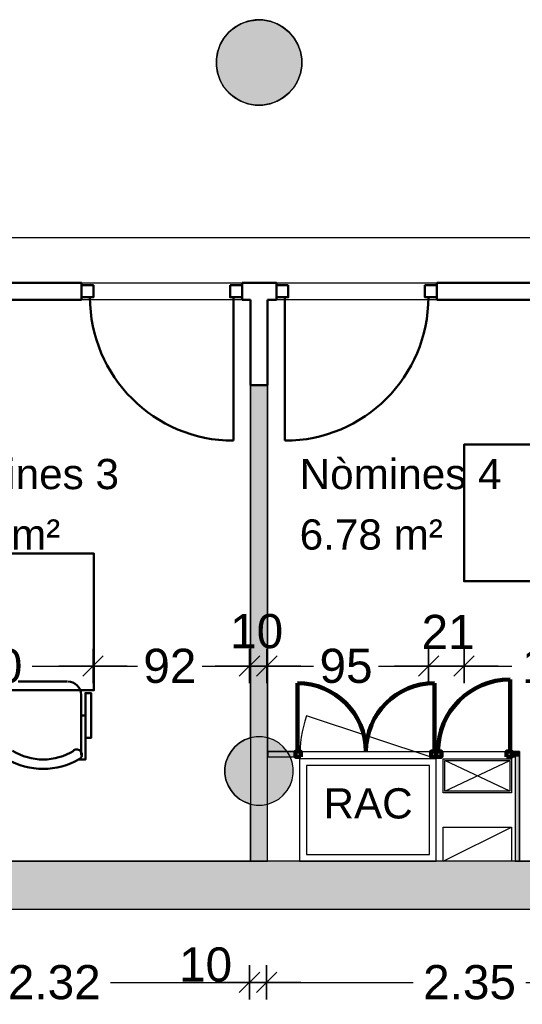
# Model space of a CAD drawing. Header units: metres. Extents: x -1 to 439, y -6 to 33.
# Tile 11 of 29: x 404.44 to 407.38, y 12.28 to 18.05. Entities that reach past the tile are written whole.
import ezdxf

# ---------------------------------------------------------------- set-up
doc = ezdxf.new("R2010")
doc.units = ezdxf.units.M
doc.header["$PDMODE"] = 65
doc.linetypes.add('CONTINUA', pattern=[0])
for name, color, linetype, lineweight in [('3D P1 MURS EXISTENTS', 7, 'CONTINUA', 25), ('3D P1 MURS NOUS', 7, 'CONTINUA', 25), ('3D P1 PILAR', 7, 'CONTINUA', 25), ('P1 COTES', 7, 'CONTINUA', 25), ('P1 ESCALES 2D', 7, 'CONTINUA', 25), ('P1 LOCAL', 7, 'CONTINUA', 25), ('P1 MOBLES', 7, 'CONTINUA', 25), ('P1 SUPERFICI LLIURE', 7, 'CONTINUA', 25), ('P1 TEXT', 7, 'CONTINUA', 25)]:
    doc.layers.add(name, color=color, linetype=linetype, lineweight=lineweight)
doc.styles.add('ARIAL', font='arial.ttf')
doc.dimstyles.new('DIMSTYLE_4', dxfattribs={"dimtxt": 0.2, "dimasz": 0.2, "dimexe": 0, "dimexo": 1e-06, "dimgap": 0.1, "dimtad": 0, "dimrnd": 0.005, "dimzin": 4, "dimdsep": 46, "dimtxsty": 'ARIAL', "dimblk1": 'ALL_ML_STRICH', "dimblk2": 'ALL_ML_STRICH', "dimsah": 1, "dimcen": 0, "dimse1": 1, "dimse2": 1, "dimclrd": 2, "dimclre": 2, "dimclrt": 2, "dimadec": 0, "dimazin": 0, "dimtfac": 1, "dimtdec": 0, "dimtix": 1, "dimtmove": 2, "dimatfit": 3, "dimfxl": 0, "dimtzin": 0, "dimlwd": 0, "dimlwe": 35, "dimarcsym": 0})
doc.dimstyles.new('DIMSTYLE_5', dxfattribs={"dimtxt": 0.2, "dimasz": 0.2, "dimexe": 0, "dimexo": 1e-06, "dimgap": 0.1, "dimtad": 2, "dimdec": 0, "dimlfac": 100, "dimrnd": 0.5, "dimzin": 4, "dimdsep": 46, "dimtxsty": 'ARIAL', "dimblk1": 'ALL_ML_STRICH', "dimblk2": 'ALL_ML_STRICH', "dimsah": 1, "dimcen": 0, "dimse1": 1, "dimse2": 1, "dimclrd": 2, "dimclre": 2, "dimclrt": 2, "dimadec": 0, "dimazin": 0, "dimtfac": 1, "dimtdec": 0, "dimtix": 1, "dimtmove": 2, "dimatfit": 3, "dimfxl": 0, "dimtvp": 1.2, "dimtzin": 0, "dimlwd": 0, "dimlwe": 35, "dimarcsym": 0})
doc.dimstyles.new('DIMSTYLE_7', dxfattribs={"dimtxt": 0.2, "dimasz": 0.2, "dimexe": 0, "dimexo": 1e-06, "dimgap": 0.1, "dimtad": 0, "dimdec": 0, "dimlfac": 100, "dimrnd": 0.5, "dimzin": 4, "dimdsep": 46, "dimtxsty": 'ARIAL', "dimblk1": 'ALL_ML_STRICH', "dimblk2": 'ALL_ML_STRICH', "dimsah": 1, "dimcen": 0, "dimse1": 1, "dimse2": 1, "dimclrd": 2, "dimclre": 2, "dimclrt": 2, "dimadec": 0, "dimazin": 0, "dimtfac": 1, "dimtdec": 0, "dimtix": 1, "dimtmove": 2, "dimatfit": 3, "dimfxl": 0, "dimtzin": 0, "dimlwd": 0, "dimlwe": 35, "dimarcsym": 0})

# ---------------------------------------------------------------- blocks, each defined once
blk = doc.blocks.new('_CLOSEDFILLED')
at = {"color": 0, "linetype": 'ByBlock', "lineweight": -2}
blk.add_solid([(-1, 0), (0, 0), (-1, 0)], dxfattribs=at)
blk = doc.blocks.new('ALL_ML_STRICH')
at = {"color": 0, "linetype": 'ByBlock', "lineweight": -2}
for p, q in [((-0.3, -0.3), (0.3, 0.3)), ((0, -0.5), (0, 0.5)), ((-1, 0), (0.5, 0))]:
    blk.add_line(p, q, dxfattribs=at)
blk = doc.blocks.new('*D36')
at = {"layer": 'DEFPOINTS', "color": 2, "linetype": 'CONTINUA', "lineweight": 35, "transparency": 33554687}
for p in [(403.4637, 13.1219), (405.7813, 13.1206), (403.4637, 12.4111)]:
    blk.add_point(p, dxfattribs=at)
at = {"layer": 'P1 COTES', "color": 2, "linetype": 'CONTINUA', "lineweight": -2, "transparency": 33554687}
for p, q in [((403.4637, 12.4111), (404.308, 12.4111)), ((404.968, 12.4111), (405.7813, 12.4111))]:
    blk.add_line(p, q, dxfattribs=at)
at = {"layer": 'P1 COTES', "color": 2, "linetype": 'CONTINUA', "lineweight": 35, "transparency": 33554687, "xscale": 0.2, "yscale": 0.2, "zscale": 0.2, "rotation": 180}
blk.add_blockref('ALL_ML_STRICH', (403.4637, 12.4111), dxfattribs=at)
at = {"layer": 'P1 COTES', "color": 2, "linetype": 'CONTINUA', "lineweight": 35, "transparency": 33554687, "xscale": 0.2, "yscale": 0.2, "zscale": 0.2}
blk.add_blockref('ALL_ML_STRICH', (405.7813, 12.4111), dxfattribs=at)
at = {"layer": 'P1 COTES', "color": 2, "linetype": 'CONTINUA', "lineweight": 35, "transparency": 33554687, "insert": (404.638, 12.4111), "char_height": 0.2, "width": 0.8, "attachment_point": 5, "style": 'ARIAL'}
blk.add_mtext('\\A1;{\\A1;{2.32\\H0.132000;\\S^ ;}}', dxfattribs=at)
blk = doc.blocks.new('*D37')
at = {"layer": 'DEFPOINTS', "color": 2, "linetype": 'CONTINUA', "lineweight": 35, "transparency": 33554687}
for p in [(405.7813, 13.1206), (405.8813, 13.1206), (405.7813, 12.4111)]:
    blk.add_point(p, dxfattribs=at)
at = {"layer": 'P1 COTES', "color": 2, "linetype": 'CONTINUA', "lineweight": -2, "transparency": 33554687}
blk.add_line((405.7813, 12.4111), (405.8813, 12.4111), dxfattribs=at)
at = {"layer": 'P1 COTES', "color": 2, "linetype": 'CONTINUA', "lineweight": 35, "transparency": 33554687, "xscale": 0.2, "yscale": 0.2, "zscale": 0.2, "rotation": 180}
blk.add_blockref('ALL_ML_STRICH', (405.7813, 12.4111), dxfattribs=at)
at = {"layer": 'P1 COTES', "color": 2, "linetype": 'CONTINUA', "lineweight": 35, "transparency": 33554687, "xscale": 0.2, "yscale": 0.2, "zscale": 0.2}
blk.add_blockref('ALL_ML_STRICH', (405.8813, 12.4111), dxfattribs=at)
at = {"layer": 'P1 COTES', "color": 2, "linetype": 'CONTINUA', "lineweight": 35, "transparency": 33554687, "insert": (405.5239, 12.5145), "char_height": 0.2, "width": 0.4, "attachment_point": 5, "style": 'ARIAL'}
blk.add_mtext('\\A1;{10}', dxfattribs=at)
blk = doc.blocks.new('*D38')
at = {"layer": 'DEFPOINTS', "color": 2, "linetype": 'CONTINUA', "lineweight": 35, "transparency": 33554687}
for p in [(408.2299, 13.1648), (405.8813, 13.1206), (405.8813, 12.4111)]:
    blk.add_point(p, dxfattribs=at)
at = {"layer": 'P1 COTES', "color": 2, "linetype": 'CONTINUA', "lineweight": -2, "transparency": 33554687}
for p, q in [((405.8813, 12.4111), (406.7393, 12.4111)), ((407.3993, 12.4111), (408.2299, 12.4111))]:
    blk.add_line(p, q, dxfattribs=at)
at = {"layer": 'P1 COTES', "color": 2, "linetype": 'CONTINUA', "lineweight": 35, "transparency": 33554687, "xscale": 0.2, "yscale": 0.2, "zscale": 0.2, "rotation": 180}
blk.add_blockref('ALL_ML_STRICH', (405.8813, 12.4111), dxfattribs=at)
at = {"layer": 'P1 COTES', "color": 2, "linetype": 'CONTINUA', "lineweight": 35, "transparency": 33554687, "xscale": 0.2, "yscale": 0.2, "zscale": 0.2}
blk.add_blockref('ALL_ML_STRICH', (408.2299, 12.4111), dxfattribs=at)
at = {"layer": 'P1 COTES', "color": 2, "linetype": 'CONTINUA', "lineweight": 35, "transparency": 33554687, "insert": (407.0693, 12.4111), "char_height": 0.2, "width": 0.8, "attachment_point": 5, "style": 'ARIAL'}
blk.add_mtext('\\A1;{\\A1;{2.35\\H0.132000;\\S^ ;}}', dxfattribs=at)
blk = doc.blocks.new('*D62')
at = {"layer": 'DEFPOINTS', "color": 2, "linetype": 'CONTINUA', "lineweight": 35, "transparency": 33554687}
for p in [(403.3693, 16.7752), (421.4111, 16.7418), (403.3693, 16.5095)]:
    blk.add_point(p, dxfattribs=at)
at = {"layer": 'P1 COTES', "color": 2, "linetype": 'CONTINUA', "lineweight": -2, "transparency": 33554687}
for p, q in [((403.3693, 16.7752), (411.9974, 16.7752)), ((412.7974, 16.7752), (421.4111, 16.7752))]:
    blk.add_line(p, q, dxfattribs=at)
at = {"layer": 'P1 COTES', "color": 2, "linetype": 'CONTINUA', "lineweight": 35, "transparency": 33554687, "xscale": 0.2, "yscale": 0.2, "zscale": 0.2, "rotation": 180}
blk.add_blockref('ALL_ML_STRICH', (403.3693, 16.7752), dxfattribs=at)
at = {"layer": 'P1 COTES', "color": 2, "linetype": 'CONTINUA', "lineweight": 35, "transparency": 33554687, "xscale": 0.2, "yscale": 0.2, "zscale": 0.2}
blk.add_blockref('ALL_ML_STRICH', (421.4111, 16.7752), dxfattribs=at)
at = {"layer": 'P1 COTES', "color": 2, "linetype": 'CONTINUA', "lineweight": 35, "transparency": 33554687, "insert": (412.3974, 16.7752), "char_height": 0.2, "width": 1, "attachment_point": 5, "style": 'ARIAL'}
blk.add_mtext('\\A1;{\\A1;{18.04\\H0.132000;\\S^ ;}}', dxfattribs=at)
blk = doc.blocks.new('*D69')
at = {"layer": 'DEFPOINTS', "color": 2, "linetype": 'CONTINUA', "lineweight": 35, "transparency": 33554687}
for p in [(403.4648, 14.264), (404.8649, 14.3), (403.4648, 14.238)]:
    blk.add_point(p, dxfattribs=at)
at = {"layer": 'P1 COTES', "color": 2, "linetype": 'CONTINUA', "lineweight": -2, "transparency": 33554687}
for p, q in [((403.4648, 14.264), (403.8496, 14.264)), ((404.5096, 14.264), (404.8649, 14.264))]:
    blk.add_line(p, q, dxfattribs=at)
at = {"layer": 'P1 COTES', "color": 2, "linetype": 'CONTINUA', "lineweight": 35, "transparency": 33554687, "xscale": 0.2, "yscale": 0.2, "zscale": 0.2, "rotation": 180}
blk.add_blockref('ALL_ML_STRICH', (403.4648, 14.264), dxfattribs=at)
at = {"layer": 'P1 COTES', "color": 2, "linetype": 'CONTINUA', "lineweight": 35, "transparency": 33554687, "xscale": 0.2, "yscale": 0.2, "zscale": 0.2}
blk.add_blockref('ALL_ML_STRICH', (404.8649, 14.264), dxfattribs=at)
at = {"layer": 'P1 COTES', "color": 2, "linetype": 'CONTINUA', "lineweight": 35, "transparency": 33554687, "insert": (404.1796, 14.264), "char_height": 0.2, "width": 0.8, "attachment_point": 5, "style": 'ARIAL'}
blk.add_mtext('\\A1;{\\A1;{1.40\\H0.132000;\\S^ ;}}', dxfattribs=at)
blk = doc.blocks.new('*D70')
at = {"layer": 'DEFPOINTS', "color": 2, "linetype": 'CONTINUA', "lineweight": 35, "transparency": 33554687}
for p in [(404.8649, 14.3), (404.8649, 14.264), (405.7808, 14.2154)]:
    blk.add_point(p, dxfattribs=at)
at = {"layer": 'P1 COTES', "color": 2, "linetype": 'CONTINUA', "lineweight": -2, "transparency": 33554687}
for p, q in [((404.8649, 14.264), (405.1248, 14.264)), ((405.5048, 14.264), (405.7808, 14.264))]:
    blk.add_line(p, q, dxfattribs=at)
at = {"layer": 'P1 COTES', "color": 2, "linetype": 'CONTINUA', "lineweight": 35, "transparency": 33554687, "xscale": 0.2, "yscale": 0.2, "zscale": 0.2, "rotation": 180}
blk.add_blockref('ALL_ML_STRICH', (404.8649, 14.264), dxfattribs=at)
at = {"layer": 'P1 COTES', "color": 2, "linetype": 'CONTINUA', "lineweight": 35, "transparency": 33554687, "xscale": 0.2, "yscale": 0.2, "zscale": 0.2}
blk.add_blockref('ALL_ML_STRICH', (405.7808, 14.264), dxfattribs=at)
at = {"layer": 'P1 COTES', "color": 2, "linetype": 'CONTINUA', "lineweight": 35, "transparency": 33554687, "insert": (405.3148, 14.264), "char_height": 0.2, "width": 0.4, "attachment_point": 5, "style": 'ARIAL'}
blk.add_mtext('\\A1;{92}', dxfattribs=at)
blk = doc.blocks.new('*D71')
at = {"layer": 'DEFPOINTS', "color": 2, "linetype": 'CONTINUA', "lineweight": 35, "transparency": 33554687}
for p in [(405.7808, 14.264), (405.8824, 14.2825), (405.7808, 14.2154)]:
    blk.add_point(p, dxfattribs=at)
at = {"layer": 'P1 COTES', "color": 2, "linetype": 'CONTINUA', "lineweight": -2, "transparency": 33554687}
blk.add_line((405.7808, 14.264), (405.8824, 14.264), dxfattribs=at)
at = {"layer": 'P1 COTES', "color": 2, "linetype": 'CONTINUA', "lineweight": 35, "transparency": 33554687, "xscale": 0.2, "yscale": 0.2, "zscale": 0.2, "rotation": 180}
blk.add_blockref('ALL_ML_STRICH', (405.7808, 14.264), dxfattribs=at)
at = {"layer": 'P1 COTES', "color": 2, "linetype": 'CONTINUA', "lineweight": 35, "transparency": 33554687, "xscale": 0.2, "yscale": 0.2, "zscale": 0.2}
blk.add_blockref('ALL_ML_STRICH', (405.8824, 14.264), dxfattribs=at)
at = {"layer": 'P1 COTES', "color": 2, "linetype": 'CONTINUA', "lineweight": 35, "transparency": 33554687, "insert": (405.8229, 14.4674), "char_height": 0.2, "width": 0.4, "attachment_point": 5, "style": 'ARIAL'}
blk.add_mtext('\\A1;{10}', dxfattribs=at)
blk = doc.blocks.new('*D72')
at = {"layer": 'DEFPOINTS', "color": 2, "linetype": 'CONTINUA', "lineweight": 35, "transparency": 33554687}
for p in [(406.8297, 15.1852), (405.8824, 14.2825), (405.8824, 14.264)]:
    blk.add_point(p, dxfattribs=at)
at = {"layer": 'P1 COTES', "color": 2, "linetype": 'CONTINUA', "lineweight": -2, "transparency": 33554687}
for p, q in [((405.8824, 14.264), (406.1563, 14.264)), ((406.5363, 14.264), (406.8297, 14.264))]:
    blk.add_line(p, q, dxfattribs=at)
at = {"layer": 'P1 COTES', "color": 2, "linetype": 'CONTINUA', "lineweight": 35, "transparency": 33554687, "xscale": 0.2, "yscale": 0.2, "zscale": 0.2, "rotation": 180}
blk.add_blockref('ALL_ML_STRICH', (405.8824, 14.264), dxfattribs=at)
at = {"layer": 'P1 COTES', "color": 2, "linetype": 'CONTINUA', "lineweight": 35, "transparency": 33554687, "xscale": 0.2, "yscale": 0.2, "zscale": 0.2}
blk.add_blockref('ALL_ML_STRICH', (406.8297, 14.264), dxfattribs=at)
at = {"layer": 'P1 COTES', "color": 2, "linetype": 'CONTINUA', "lineweight": 35, "transparency": 33554687, "insert": (406.3463, 14.264), "char_height": 0.2, "width": 0.4, "attachment_point": 5, "style": 'ARIAL'}
blk.add_mtext('\\A1;{95}', dxfattribs=at)
blk = doc.blocks.new('*D73')
at = {"layer": 'DEFPOINTS', "color": 2, "linetype": 'CONTINUA', "lineweight": 35, "transparency": 33554687}
for p in [(406.8297, 15.1852), (407.0373, 14.9698), (406.8297, 14.264)]:
    blk.add_point(p, dxfattribs=at)
at = {"layer": 'P1 COTES', "color": 2, "linetype": 'CONTINUA', "lineweight": -2, "transparency": 33554687}
blk.add_line((406.8297, 14.264), (407.0373, 14.264), dxfattribs=at)
at = {"layer": 'P1 COTES', "color": 2, "linetype": 'CONTINUA', "lineweight": 35, "transparency": 33554687, "xscale": 0.2, "yscale": 0.2, "zscale": 0.2, "rotation": 180}
blk.add_blockref('ALL_ML_STRICH', (406.8297, 14.264), dxfattribs=at)
at = {"layer": 'P1 COTES', "color": 2, "linetype": 'CONTINUA', "lineweight": 35, "transparency": 33554687, "xscale": 0.2, "yscale": 0.2, "zscale": 0.2}
blk.add_blockref('ALL_ML_STRICH', (407.0373, 14.264), dxfattribs=at)
at = {"layer": 'P1 COTES', "color": 2, "linetype": 'CONTINUA', "lineweight": 35, "transparency": 33554687, "insert": (406.9438, 14.464), "char_height": 0.2, "width": 0.4, "attachment_point": 5, "style": 'ARIAL'}
blk.add_mtext('\\A1;{21}', dxfattribs=at)
blk = doc.blocks.new('*D74')
at = {"layer": 'DEFPOINTS', "color": 2, "linetype": 'CONTINUA', "lineweight": 35, "transparency": 33554687}
for p in [(408.2299, 15.4237), (407.0373, 14.9698), (407.0373, 14.264)]:
    blk.add_point(p, dxfattribs=at)
at = {"layer": 'P1 COTES', "color": 2, "linetype": 'CONTINUA', "lineweight": -2, "transparency": 33554687}
for p, q in [((407.0373, 14.264), (407.3178, 14.264)), ((407.9778, 14.264), (408.2299, 14.264))]:
    blk.add_line(p, q, dxfattribs=at)
at = {"layer": 'P1 COTES', "color": 2, "linetype": 'CONTINUA', "lineweight": 35, "transparency": 33554687, "xscale": 0.2, "yscale": 0.2, "zscale": 0.2, "rotation": 180}
blk.add_blockref('ALL_ML_STRICH', (407.0373, 14.264), dxfattribs=at)
at = {"layer": 'P1 COTES', "color": 2, "linetype": 'CONTINUA', "lineweight": 35, "transparency": 33554687, "xscale": 0.2, "yscale": 0.2, "zscale": 0.2}
blk.add_blockref('ALL_ML_STRICH', (408.2299, 14.264), dxfattribs=at)
at = {"layer": 'P1 COTES', "color": 2, "linetype": 'CONTINUA', "lineweight": 35, "transparency": 33554687, "insert": (407.6478, 14.264), "char_height": 0.2, "width": 0.8, "attachment_point": 5, "style": 'ARIAL'}
blk.add_mtext('\\A1;{\\A1;{1.19\\H0.132000;\\S^ ;}}', dxfattribs=at)

msp = doc.modelspace()

# ---------------------------------------------------------------- hatches: boundary and pattern name
at = {"layer": '3D P1 MURS EXISTENTS', "linetype": 'CONTINUA', "lineweight": 18, "true_color": 0xa0a0a0, "transparency": 33554687}
msp.add_hatch(color=253, dxfattribs=at).paths.add_polyline_path([(398.24174, 12.84061), (423.65748, 12.84061), (423.71551, 13.12061), (398.29721, 13.12061)])
at = {"layer": '3D P1 MURS NOUS', "linetype": 'CONTINUA', "lineweight": 18, "true_color": 0x006e00, "transparency": 33554687}
msp.add_hatch(color=96, dxfattribs=at).paths.add_polyline_path([(405.7872, 15.90946), (405.7872, 13.12061), (405.8872, 13.12061), (405.8872, 15.90946)])
at = {"layer": '3D P1 MURS NOUS', "linetype": 'CONTINUA', "lineweight": 18, "transparency": 33554687}
for points in [[(406.0511, 13.76314), (405.88888, 13.76314), (405.88888, 13.73314), (406.0511, 13.73314)], [(406.87439, 13.73314), (406.87439, 13.76314), (406.87378, 13.76314), (406.87378, 13.73314)], [(407.36161, 13.76314), (407.31632, 13.76314), (407.31632, 13.73314), (407.36161, 13.73314)], [(407.36161, 13.12061), (407.36161, 13.73314), (407.33661, 13.73314), (407.33661, 13.12061)]]:
    msp.add_hatch(color=240, dxfattribs=at).paths.add_polyline_path(points)
at = {"layer": '3D P1 PILAR', "linetype": 'CONTINUA', "lineweight": 18, "transparency": 33554687}
for points in [[(405.85883, 18.04914), (405.81514, 18.04914), (405.77212, 18.04156), (405.73106, 18.02661), (405.69323, 18.00477), (405.65976, 17.97669), (405.63168, 17.94322), (405.60983, 17.90538), (405.59489, 17.86433), (405.5873, 17.8213), (405.5873, 17.77762), (405.59489, 17.73459), (405.60983, 17.69354), (405.63168, 17.6557), (405.65976, 17.62223), (405.69323, 17.59415), (405.73106, 17.57231), (405.77212, 17.55736), (405.81514, 17.54978), (405.85883, 17.54978), (405.90185, 17.55736), (405.94291, 17.57231), (405.98074, 17.59415), (406.01421, 17.62223), (406.04229, 17.6557), (406.06414, 17.69354), (406.07908, 17.73459), (406.08667, 17.77762), (406.08667, 17.8213), (406.07908, 17.86433), (406.06414, 17.90538), (406.04229, 17.94322), (406.01421, 17.97669), (405.98074, 18.00477), (405.94291, 18.02661), (405.90185, 18.04156)], [(405.85446, 13.84921), (405.81951, 13.84921), (405.78509, 13.84314), (405.75225, 13.83118), (405.72198, 13.81371), (405.6952, 13.79124), (405.67274, 13.76447), (405.65526, 13.7342), (405.64331, 13.70136), (405.63724, 13.66694), (405.63724, 13.63198), (405.64331, 13.59756), (405.65526, 13.56472), (405.67274, 13.53445), (405.6952, 13.50768), (405.72198, 13.48521), (405.75225, 13.46774), (405.78509, 13.45578), (405.81951, 13.44971), (405.85446, 13.44971), (405.88888, 13.45578), (405.92172, 13.46774), (405.95199, 13.48521), (405.97877, 13.50768), (406.00123, 13.53445), (406.01871, 13.56472), (406.03066, 13.59756), (406.03673, 13.63198), (406.03673, 13.66694), (406.03066, 13.70136), (406.01871, 13.7342), (406.00123, 13.76447), (405.97877, 13.79124), (405.95199, 13.81371), (405.92172, 13.83118), (405.88888, 13.84314)]]:
    msp.add_hatch(color=9, dxfattribs=at).paths.add_polyline_path(points)

# ---------------------------------------------------------------- linework, layer by layer
at = {"layer": '3D P1 MURS EXISTENTS', "color": 7, "linetype": 'CONTINUA', "lineweight": 25, "transparency": 33554687}
for p, q in [((423.71551, 13.12061), (398.29721, 13.12061)), ((398.24174, 12.84061), (423.65748, 12.84061))]:
    msp.add_line(p, q, dxfattribs=at)
at = {"layer": '3D P1 MURS NOUS', "color": 4, "linetype": 'CONTINUA', "lineweight": 50, "transparency": 33554687}
for p, q in [((404.7972, 16.50946), (403.37518, 16.50946)), ((404.7972, 16.50946), (404.7972, 16.40946)), ((405.7372, 16.40946), (405.7372, 16.50946)), ((405.9383, 16.50946), (405.7372, 16.50946)), ((405.9383, 16.50946), (405.9383, 16.40946)), ((406.8783, 16.40946), (406.8783, 16.50946)), ((409.69497, 16.50946), (406.8783, 16.50946)), ((403.46957, 16.40946), (404.7972, 16.40946)), ((405.6872, 16.42446), (405.6872, 15.58446)), ((405.7372, 16.40946), (405.7872, 16.40946)), ((405.7872, 16.40946), (405.7872, 15.90946)), ((405.8872, 16.40946), (405.9383, 16.40946)), ((405.8872, 15.90946), (405.8872, 16.40946)), ((405.9883, 16.42446), (405.9883, 15.58446)), ((406.8783, 16.40946), (408.23734, 16.40946)), ((405.7872, 15.90946), (405.8872, 15.90946))]:
    msp.add_line(p, q, dxfattribs=at)
at = {"layer": '3D P1 MURS NOUS', "color": 7, "linetype": 'CONTINUA', "lineweight": 25, "transparency": 33554687}
for p, q in [((405.7872, 15.90946), (405.7872, 13.12061)), ((405.8872, 15.90946), (405.7872, 15.90946)), ((405.8872, 13.12061), (405.8872, 15.90946)), ((406.0511, 13.76314), (405.88888, 13.76314)), ((405.88888, 13.76314), (405.88888, 13.73314)), ((405.88888, 13.73314), (406.0511, 13.73314)), ((406.0511, 13.76314), (406.0511, 13.73314)), ((406.87378, 13.73314), (406.87378, 13.76314)), ((406.87439, 13.76314), (406.87378, 13.76314)), ((406.87378, 13.73314), (406.87439, 13.73314)), ((406.87439, 13.76314), (406.87439, 13.73314)), ((407.31632, 13.73314), (407.31632, 13.76314)), ((407.36161, 13.76314), (407.31632, 13.76314)), ((407.31632, 13.73314), (407.33661, 13.73314)), ((407.33661, 13.73314), (407.33661, 13.12061)), ((407.36161, 13.73314), (407.36161, 13.76314)), ((407.36161, 13.12061), (407.36161, 13.73314)), ((405.7872, 13.12061), (405.8872, 13.12061)), ((407.33661, 13.12061), (407.36161, 13.12061))]:
    msp.add_line(p, q, dxfattribs=at)
at = {"layer": '3D P1 MURS NOUS', "color": 240, "linetype": 'CONTINUA', "lineweight": 140, "transparency": 33554687}
for p, q in [((406.0611, 13.76314), (406.0611, 14.16397)), ((406.86378, 13.76314), (406.86378, 14.16397)), ((407.30632, 13.76314), (407.30632, 14.18507))]:
    msp.add_line(p, q, dxfattribs=at)
at = {"layer": '3D P1 MURS NOUS', "color": 4, "linetype": 'CONTINUA', "lineweight": 50, "transparency": 33554687}
for points in [[(404.7972, 16.49446), (404.8672, 16.49446), (404.8672, 16.42446), (404.7972, 16.42446), (404.7972, 16.49446)], [(405.6672, 16.49446), (405.7372, 16.49446), (405.7372, 16.42446), (405.6672, 16.42446), (405.6672, 16.49446)], [(406.0083, 16.49446), (405.9383, 16.49446), (405.9383, 16.42446), (406.0083, 16.42446), (406.0083, 16.49446)], [(406.8783, 16.49446), (406.8083, 16.49446), (406.8083, 16.42446), (406.8783, 16.42446), (406.8783, 16.49446)]]:
    msp.add_lwpolyline(points, close=True, dxfattribs=at)
at = {"layer": '3D P1 MURS NOUS', "color": 240, "linetype": 'CONTINUA', "lineweight": 140, "transparency": 33554687}
for points in [[(406.0811, 13.73314), (406.0511, 13.73314), (406.0511, 13.76314), (406.0811, 13.76314), (406.0811, 13.73314)], [(406.87378, 13.73314), (406.84378, 13.73314), (406.84378, 13.76314), (406.87378, 13.76314), (406.87378, 13.73314)], [(406.87439, 13.73314), (406.90439, 13.73314), (406.90439, 13.76314), (406.87439, 13.76314), (406.87439, 13.73314)], [(407.28632, 13.73314), (407.31632, 13.73314), (407.31632, 13.76314), (407.28632, 13.76314), (407.28632, 13.73314)]]:
    msp.add_lwpolyline(points, close=True, dxfattribs=at)
at = {"layer": '3D P1 MURS NOUS', "color": 4, "linetype": 'CONTINUA', "lineweight": 50, "transparency": 33554687}
for centre, start, end in [((405.6872, 16.42446), 180, 270), ((405.9883, 16.42446), 270, 0)]:
    msp.add_arc(centre, 0.84, start, end, dxfattribs=at)
at = {"layer": '3D P1 MURS NOUS', "color": 240, "linetype": 'CONTINUA', "lineweight": 140, "transparency": 33554687}
for centre, radius, start, end in [((406.0611, 13.76314), 0.40084, 0, 90), ((406.86378, 13.76314), 0.40084, 90, 180), ((407.30632, 13.76314), 0.42193, 90, 180)]:
    msp.add_arc(centre, radius, start, end, dxfattribs=at)
at = {"layer": '3D P1 PILAR', "color": 7, "linetype": 'CONTINUA', "lineweight": 25, "transparency": 33554687}
for p, q in [((405.69323, 18.00477), (405.65976, 17.97669)), ((405.73106, 18.02661), (405.69323, 18.00477)), ((405.77212, 18.04156), (405.73106, 18.02661)), ((405.81514, 18.04914), (405.77212, 18.04156)), ((405.85883, 18.04914), (405.81514, 18.04914)), ((405.90185, 18.04156), (405.85883, 18.04914)), ((405.94291, 18.02661), (405.90185, 18.04156)), ((405.98074, 18.00477), (405.94291, 18.02661)), ((406.01421, 17.97669), (405.98074, 18.00477)), ((405.63168, 17.94322), (405.60983, 17.90538)), ((405.65976, 17.97669), (405.63168, 17.94322)), ((406.04229, 17.94322), (406.01421, 17.97669)), ((406.06414, 17.90538), (406.04229, 17.94322)), ((405.60983, 17.90538), (405.59489, 17.86433)), ((406.07908, 17.86433), (406.06414, 17.90538)), ((405.59489, 17.86433), (405.5873, 17.8213)), ((406.08667, 17.8213), (406.07908, 17.86433)), ((405.5873, 17.8213), (405.5873, 17.77762)), ((405.5873, 17.77762), (405.59489, 17.73459)), ((406.07908, 17.73459), (406.08667, 17.77762)), ((406.08667, 17.77762), (406.08667, 17.8213)), ((405.59489, 17.73459), (405.60983, 17.69354)), ((406.06414, 17.69354), (406.07908, 17.73459)), ((405.60983, 17.69354), (405.63168, 17.6557)), ((405.63168, 17.6557), (405.65976, 17.62223)), ((406.01421, 17.62223), (406.04229, 17.6557)), ((406.04229, 17.6557), (406.06414, 17.69354)), ((405.65976, 17.62223), (405.69323, 17.59415)), ((405.69323, 17.59415), (405.73106, 17.57231)), ((405.94291, 17.57231), (405.98074, 17.59415)), ((405.98074, 17.59415), (406.01421, 17.62223)), ((405.73106, 17.57231), (405.77212, 17.55736)), ((405.77212, 17.55736), (405.81514, 17.54978)), ((405.81514, 17.54978), (405.85883, 17.54978)), ((405.85883, 17.54978), (405.90185, 17.55736)), ((405.90185, 17.55736), (405.94291, 17.57231)), ((405.78509, 13.84314), (405.75225, 13.83118)), ((405.81951, 13.84921), (405.78509, 13.84314)), ((405.85446, 13.84921), (405.81951, 13.84921)), ((405.88888, 13.84314), (405.85446, 13.84921)), ((405.92172, 13.83118), (405.88888, 13.84314)), ((405.6952, 13.79124), (405.67274, 13.76447)), ((405.72198, 13.81371), (405.6952, 13.79124)), ((405.75225, 13.83118), (405.72198, 13.81371)), ((405.95199, 13.81371), (405.92172, 13.83118)), ((405.97877, 13.79124), (405.95199, 13.81371)), ((406.00123, 13.76447), (405.97877, 13.79124)), ((405.65526, 13.7342), (405.64331, 13.70136)), ((405.67274, 13.76447), (405.65526, 13.7342)), ((406.01871, 13.7342), (406.00123, 13.76447)), ((406.03066, 13.70136), (406.01871, 13.7342)), ((405.64331, 13.70136), (405.63724, 13.66694)), ((406.03673, 13.66694), (406.03066, 13.70136)), ((405.63724, 13.66694), (405.63724, 13.63198)), ((405.63724, 13.63198), (405.64331, 13.59756)), ((406.03066, 13.59756), (406.03673, 13.63198)), ((406.03673, 13.63198), (406.03673, 13.66694)), ((405.64331, 13.59756), (405.65526, 13.56472)), ((405.65526, 13.56472), (405.67274, 13.53445)), ((406.00123, 13.53445), (406.01871, 13.56472)), ((406.01871, 13.56472), (406.03066, 13.59756)), ((405.67274, 13.53445), (405.6952, 13.50768)), ((405.6952, 13.50768), (405.72198, 13.48521)), ((405.95199, 13.48521), (405.97877, 13.50768)), ((405.97877, 13.50768), (406.00123, 13.53445)), ((405.72198, 13.48521), (405.75225, 13.46774)), ((405.75225, 13.46774), (405.78509, 13.45578)), ((405.78509, 13.45578), (405.81951, 13.44971)), ((405.81951, 13.44971), (405.85446, 13.44971)), ((405.85446, 13.44971), (405.88888, 13.45578)), ((405.88888, 13.45578), (405.92172, 13.46774)), ((405.92172, 13.46774), (405.95199, 13.48521))]:
    msp.add_line(p, q, dxfattribs=at)
at = {"layer": 'P1 ESCALES 2D', "color": 7, "lineweight": 25, "transparency": 33554687}
msp.add_line((406.87431, 13.72061), (406.11469, 13.97155), dxfattribs=at)
at = {"layer": 'P1 ESCALES 2D', "linetype": 'CONTINUA', "lineweight": 25, "transparency": 33554687}
for p, q in [((406.92431, 13.53061), (407.30431, 13.71061)), ((407.30431, 13.53061), (406.92431, 13.71061)), ((406.91431, 13.12061), (407.31431, 13.32061))]:
    msp.add_line(p, q, dxfattribs=at)
at = {"layer": 'P1 ESCALES 2D', "color": 7, "lineweight": 25, "transparency": 33554687}
for points in [[(406.07431, 13.12061), (406.87431, 13.12061), (406.87431, 13.72061), (406.07431, 13.72061), (406.07431, 13.12061)], [(406.11431, 13.16061), (406.83431, 13.16061), (406.83431, 13.68061), (406.11431, 13.68061), (406.11431, 13.16061)]]:
    msp.add_lwpolyline(points, close=True, dxfattribs=at)
at = {"layer": 'P1 ESCALES 2D', "linetype": 'CONTINUA', "lineweight": 25, "transparency": 33554687}
for points in [[(407.31431, 13.52061), (406.91431, 13.52061), (406.91431, 13.72061), (407.31431, 13.72061), (407.31431, 13.52061)], [(407.31431, 13.12061), (406.91431, 13.12061), (406.91431, 13.32061), (407.31431, 13.32061), (407.31431, 13.12061)]]:
    msp.add_lwpolyline(points, close=True, dxfattribs=at)
at = {"layer": 'P1 ESCALES 2D', "color": 7, "linetype": 'CONTINUA', "lineweight": 25, "transparency": 33554687}
msp.add_lwpolyline([(407.30431, 13.53061), (406.92431, 13.53061), (406.92431, 13.71061), (407.30431, 13.71061), (407.30431, 13.53061)], close=True, dxfattribs=at)
at = {"layer": 'P1 ESCALES 2D', "color": 7, "lineweight": 25, "transparency": 33554687}
msp.add_arc((406.87431, 13.72061), 0.8, 161.719143, 180, dxfattribs=at)
at = {"layer": 'P1 LOCAL', "color": 7, "linetype": 'CONTINUA', "lineweight": 25, "transparency": 33554687}
for p, q in [((405.65976, 17.97669), (405.69323, 18.00477)), ((405.69323, 18.00477), (405.73106, 18.02661)), ((405.73106, 18.02661), (405.77212, 18.04156)), ((405.77212, 18.04156), (405.81514, 18.04914)), ((405.81514, 18.04914), (405.85883, 18.04914)), ((405.85883, 18.04914), (405.90185, 18.04156)), ((405.90185, 18.04156), (405.94291, 18.02661)), ((405.94291, 18.02661), (405.98074, 18.00477)), ((405.98074, 18.00477), (406.01421, 17.97669)), ((405.60983, 17.90538), (405.63168, 17.94322)), ((405.63168, 17.94322), (405.65976, 17.97669)), ((406.01421, 17.97669), (406.04229, 17.94322)), ((406.04229, 17.94322), (406.06414, 17.90538)), ((405.59489, 17.86433), (405.60983, 17.90538)), ((406.06414, 17.90538), (406.07908, 17.86433)), ((405.5873, 17.8213), (405.59489, 17.86433)), ((406.07908, 17.86433), (406.08667, 17.8213)), ((405.5873, 17.77762), (405.5873, 17.8213)), ((405.59489, 17.73459), (405.5873, 17.77762)), ((406.08667, 17.77762), (406.07908, 17.73459)), ((406.08667, 17.8213), (406.08667, 17.77762)), ((405.60983, 17.69354), (405.59489, 17.73459)), ((406.07908, 17.73459), (406.06414, 17.69354)), ((405.63168, 17.6557), (405.60983, 17.69354)), ((405.65976, 17.62223), (405.63168, 17.6557)), ((406.04229, 17.6557), (406.01421, 17.62223)), ((406.06414, 17.69354), (406.04229, 17.6557)), ((405.69323, 17.59415), (405.65976, 17.62223)), ((405.73106, 17.57231), (405.69323, 17.59415)), ((405.98074, 17.59415), (405.94291, 17.57231)), ((406.01421, 17.62223), (405.98074, 17.59415)), ((405.77212, 17.55736), (405.73106, 17.57231)), ((405.81514, 17.54978), (405.77212, 17.55736)), ((405.85883, 17.54978), (405.81514, 17.54978)), ((405.90185, 17.55736), (405.85883, 17.54978)), ((405.94291, 17.57231), (405.90185, 17.55736)), ((403.37518, 16.50946), (421.40698, 16.50946)), ((405.7872, 16.40946), (403.46957, 16.40946)), ((405.7872, 13.8439), (405.7872, 16.40946)), ((408.23734, 16.40946), (405.8872, 16.40946)), ((405.8872, 16.40946), (405.8872, 13.76314)), ((405.75225, 13.83118), (405.7872, 13.8439)), ((405.67274, 13.76447), (405.6952, 13.79124)), ((405.6952, 13.79124), (405.72198, 13.81371)), ((405.72198, 13.81371), (405.75225, 13.83118)), ((405.64331, 13.70136), (405.65526, 13.7342)), ((405.65526, 13.7342), (405.67274, 13.76447)), ((405.8872, 13.76314), (407.36161, 13.76314)), ((407.36161, 13.76314), (407.36161, 13.12061)), ((405.63724, 13.66694), (405.64331, 13.70136)), ((405.63724, 13.63198), (405.63724, 13.66694)), ((405.64331, 13.59756), (405.63724, 13.63198)), ((405.65526, 13.56472), (405.64331, 13.59756)), ((405.67274, 13.53445), (405.65526, 13.56472)), ((405.6952, 13.50768), (405.67274, 13.53445)), ((405.72198, 13.48521), (405.6952, 13.50768)), ((405.75225, 13.46774), (405.72198, 13.48521)), ((405.7872, 13.45502), (405.75225, 13.46774)), ((405.7872, 13.12061), (405.7872, 13.45502)), ((403.46957, 13.12061), (405.7872, 13.12061)), ((407.36161, 13.12061), (408.23734, 13.12061))]:
    msp.add_line(p, q, dxfattribs=at)
at = {"layer": 'P1 MOBLES', "color": 202, "linetype": 'CONTINUA', "lineweight": 50, "transparency": 33554687}
for p, q in [((404.42626, 14.17352), (404.71412, 14.17352)), ((404.79455, 14.09309), (404.79455, 13.74174)), ((404.81995, 13.97456), (404.79455, 13.97456))]:
    msp.add_line(p, q, dxfattribs=at)
for points in [[(408.23734, 14.76119), (407.03734, 14.76119), (407.03734, 15.56126), (408.23734, 15.56126), (408.23734, 14.76119)], [(403.46957, 14.12272), (404.8697, 14.12272), (404.8697, 14.92279), (403.46957, 14.92279), (403.46957, 14.12272)]]:
    msp.add_lwpolyline(points, close=True, dxfattribs=at)
for points in [[(404.7952, 14.09558), (404.79361, 14.11136), (404.78905, 14.12606), (404.78183, 14.13936), (404.77227, 14.15095), (404.76068, 14.16051), (404.74737, 14.16774), (404.73267, 14.1723), (404.71689, 14.17389)], [(404.81995, 13.84333), (404.85381, 13.84333), (404.85381, 14.10579), (404.81995, 14.10579), (404.81995, 13.71634), (404.78185, 13.71634)], [(404.78536, 13.71783), (404.79029, 13.7219), (404.7942, 13.72672), (404.79705, 13.73211), (404.79881, 13.7379), (404.79944, 13.74392), (404.79892, 13.74999), (404.79719, 13.75595), (404.79424, 13.76162), (404.79023, 13.76658), (404.78545, 13.77054), (404.78009, 13.77344), (404.77431, 13.77526), (404.7683, 13.77595), (404.76222, 13.77549), (404.75625, 13.77383), (404.75055, 13.77094)]]:
    msp.add_lwpolyline(points, dxfattribs=at)
for centre, radius, start, end in [((404.57288, 14.05719), 0.34049, 238.258169, 301.765105), ((404.57288, 14.07835), 0.41667, 239.573614, 300.445534)]:
    msp.add_arc(centre, radius, start, end, dxfattribs=at)
at = {"layer": 'P1 SUPERFICI LLIURE', "color": 7, "linetype": 'CONTINUA', "lineweight": 25, "transparency": 33554687}
for p, q in [((405.67887, 17.99311), (405.71198, 18.01597)), ((405.71198, 18.01597), (405.74833, 18.03321)), ((405.74833, 18.03321), (405.78698, 18.04441)), ((405.78698, 18.04441), (405.83698, 18.05048)), ((405.83698, 18.05048), (405.83698, 18.04885)), ((405.83698, 18.04885), (405.86712, 18.04764)), ((405.86712, 18.04764), (405.90654, 18.03959)), ((405.90654, 18.03959), (405.94416, 18.02532)), ((405.94416, 18.02532), (405.979, 18.00521)), ((405.979, 18.00521), (406.01017, 17.97976)), ((405.62569, 17.93308), (405.64986, 17.96524)), ((405.64986, 17.96524), (405.67887, 17.99311)), ((406.01017, 17.97976), (406.03685, 17.94965)), ((406.03685, 17.94965), (406.05835, 17.91564)), ((405.59425, 17.85929), (405.60699, 17.89745)), ((405.60699, 17.89745), (405.62569, 17.93308)), ((406.05835, 17.91564), (406.07412, 17.87863)), ((405.5878, 17.81958), (405.59425, 17.85929)), ((406.07412, 17.87863), (406.08375, 17.83956)), ((406.08375, 17.83956), (406.08698, 17.79946)), ((405.5878, 17.77934), (405.5878, 17.81958)), ((405.59425, 17.73963), (405.5878, 17.77934)), ((406.08698, 17.79946), (406.08375, 17.75936)), ((405.60699, 17.70147), (405.59425, 17.73963)), ((406.07412, 17.72029), (406.05835, 17.68328)), ((406.08375, 17.75936), (406.07412, 17.72029)), ((405.62569, 17.66584), (405.60699, 17.70147)), ((405.64986, 17.63368), (405.62569, 17.66584)), ((406.05835, 17.68328), (406.03685, 17.64927)), ((405.67887, 17.60581), (405.64986, 17.63368)), ((405.71198, 17.58295), (405.67887, 17.60581)), ((405.979, 17.59371), (405.94416, 17.5736)), ((406.01017, 17.61916), (405.979, 17.59371)), ((406.03685, 17.64927), (406.01017, 17.61916)), ((405.74833, 17.56571), (405.71198, 17.58295)), ((405.78698, 17.55451), (405.74833, 17.56571)), ((405.83698, 17.54844), (405.78698, 17.55451)), ((405.86712, 17.55128), (405.83698, 17.55007)), ((405.83698, 17.55007), (405.83698, 17.54844)), ((405.90654, 17.55933), (405.86712, 17.55128)), ((405.94416, 17.5736), (405.90654, 17.55933)), ((403.37518, 16.50946), (409.62698, 16.50946))]:
    msp.add_line(p, q, dxfattribs=at)

# ---------------------------------------------------------------- block references
at = {"layer": '3D P1 PILAR', "color": 7, "linetype": 'CONTINUA', "lineweight": 25, "transparency": 33554687, "xscale": 0.0002666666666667, "yscale": 0.0002666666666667, "zscale": 0.0002666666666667}
for p in [(405.83698, 17.79946), (405.83698, 13.64946)]:
    msp.add_blockref('_CLOSEDFILLED', p, dxfattribs=at)

# ---------------------------------------------------------------- texts
at = {"layer": 'P1 LOCAL', "color": 7, "linetype": 'CONTINUA', "lineweight": 25, "transparency": 33554687, "char_height": 0.1770789, "attachment_point": 7, "style": 'ARIAL'}
for s, insert, width in [('\\W1.00;Nòmines 3', (403.83461, 15.29791), 1.2782408), ('\\W1.00;Nòmines 4', (406.07461, 15.29791), 1.2782408), ('\\W1.00;7.58 m²', (403.83461, 14.94375), 0.929645), ('\\W1.00;6.78 m²', (406.07461, 14.94375), 0.929645)]:
    msp.add_mtext(s, dxfattribs=dict(at, insert=insert, width=width))
at = {"layer": 'P1 TEXT', "color": 7, "lineweight": 25, "transparency": 33554687, "insert": (406.21419, 13.36866), "char_height": 0.177079, "width": 0.6139373, "attachment_point": 7, "style": 'ARIAL'}
msp.add_mtext('\\W1.00;RAC', dxfattribs=at)

# ---------------------------------------------------------------- dimensions: what is measured, and where the dimension line sits
at = {"layer": 'P1 COTES', "color": 2, "linetype": 'CONTINUA', "lineweight": 35, "transparency": 33554687}
for base, p1, p2, dimstyle, picture, middle in [((421.4111, 16.7752), (403.3693, 16.50946), (421.4111, 16.74179), 'DIMSTYLE_4', '*D62', (412.39736, 16.7752)), ((408.22987, 14.26397), (407.03734, 14.9698), (408.22987, 15.42369), 'DIMSTYLE_4', '*D74', (407.64785, 14.26397)), ((406.82973, 14.26397), (405.88242, 14.28251), (406.82973, 15.18522), 'DIMSTYLE_7', '*D72', (406.34628, 14.26397)), ((407.03734, 14.26397), (406.82973, 15.18522), (407.03734, 14.9698), 'DIMSTYLE_5', '*D73', (406.94379, 14.46397)), ((405.88242, 14.26397), (405.78082, 14.21543), (405.88242, 14.28251), 'DIMSTYLE_5', '*D71', (405.82292, 14.46738)), ((404.86491, 14.26397), (403.46478, 14.23803), (404.86491, 14.29996), 'DIMSTYLE_4', '*D69', (404.17963, 14.26397)), ((405.78082, 14.26397), (404.86491, 14.29996), (405.78082, 14.21543), 'DIMSTYLE_7', '*D70', (405.31485, 14.26397)), ((408.22987, 12.41106), (405.88132, 13.12061), (408.22987, 13.16477), 'DIMSTYLE_4', '*D38', (407.06929, 12.41106)), ((405.78132, 12.41106), (403.46368, 13.12192), (405.78132, 13.12061), 'DIMSTYLE_4', '*D36', (404.63797, 12.41106)), ((405.88132, 12.41106), (405.78132, 13.12061), (405.88132, 13.12061), 'DIMSTYLE_5', '*D37', (405.52391, 12.51448))]:
    dim = msp.add_linear_dim(base=base, p1=p1, p2=p2, dimstyle=dimstyle, override={"dimpost": '<>', "dimclrd": 2, "dimclre": 2, "dimclrt": 2, "dimlwd": 0, "dimlwe": 35}, dxfattribs=at)
    dim.commit()
    dim.dimension.update_dxf_attribs({"geometry": picture, "text_midpoint": middle, "dimtype": 160})

doc.saveas('drawing.dxf')
